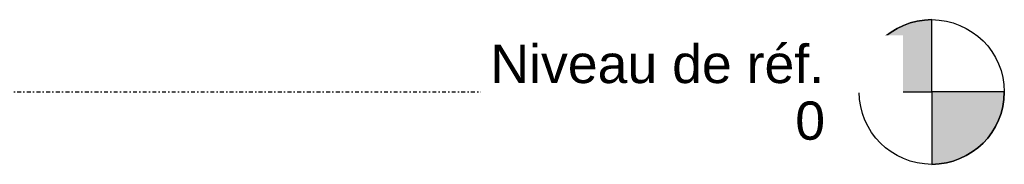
# Model space of a CAD drawing. Header units: millimetres. Extents: x -1442 to 3067, y -120 to 1210.
# Tile 71 of 71: x 1437 to 3067, y -120 to 120. Entities that reach past the tile are written whole.
import ezdxf

# ---------------------------------------------------------------- set-up
doc = ezdxf.new("R2010")
doc.units = ezdxf.units.MM
doc.linetypes.add('Tiret point', pattern=[15.875, 6.35, -4.7625, 0, -4.7625])
doc.layers.add('A-FLOR-LEVL', color=51, linetype='Continuous', lineweight=30)
doc.styles.add('Arial', font='arial.ttf', dxfattribs={"height": 63.5})

# ---------------------------------------------------------------- blocks, each defined once
blk = doc.blocks.new('Niveau - 6 mm-761772-Gauche')
at = {"layer": 'A-FLOR-LEVL'}
h = blk.add_hatch(color=256, dxfattribs=at)
edge = h.paths.add_edge_path()
edge.add_line((2946.5, 0), (2826.5, 0))
edge.add_arc((2946.5, 0), 120, 90, 180, ccw=False)
edge.add_line((2946.5, 120), (2946.5, 0))
h = blk.add_hatch(color=256, dxfattribs=at)
edge = h.paths.add_edge_path()
edge.add_line((2946.5, -120), (2946.5, 0))
edge.add_line((2946.5, 0), (3066.5, 0))
edge.add_arc((2946.5, 0), 120, 270, 360, ccw=False)
for p, q in [((2946.5, 0), (2946.5, 120)), ((2826.5, 0), (2946.5, 0)), ((3066.5, 0), (2946.5, 0)), ((2946.5, 0), (2946.5, -120))]:
    blk.add_line(p, q, dxfattribs=at)
blk.add_circle((2946.5, 0), 120, dxfattribs=at)
for start, end in [(90, 180), (270, 360)]:
    blk.add_arc((2946.5, 0), 120, start, end, dxfattribs=at)

msp = doc.modelspace()

# ---------------------------------------------------------------- linework, layer by layer
at = {"layer": 'A-FLOR-LEVL', "linetype": 'Tiret point'}
msp.add_line((-1442.4, 0), (2826.5, 0), dxfattribs=at)

# ---------------------------------------------------------------- block references
at = {"layer": 'A-FLOR-LEVL'}
msp.add_blockref('Niveau - 6 mm-761772-Gauche', (0, 0), dxfattribs=at)

# ---------------------------------------------------------------- texts
at = {"layer": 'A-FLOR-LEVL', "char_height": 63.5, "attachment_point": 1, "style": 'Arial', "bg_fill": 3, "box_fill_scale": 1.25, "bg_fill_color": 9, "bg_fill_true_color": 13158600, "bg_fill_transparency": 0}
for s, insert, width in [('Niveau de réf.', (2216.1, 78.3), 667.004), ('0', (2720.6, -15.7), 59.325)]:
    msp.add_mtext(s, dxfattribs=dict(at, insert=insert, width=width))

doc.saveas('drawing.dxf')
